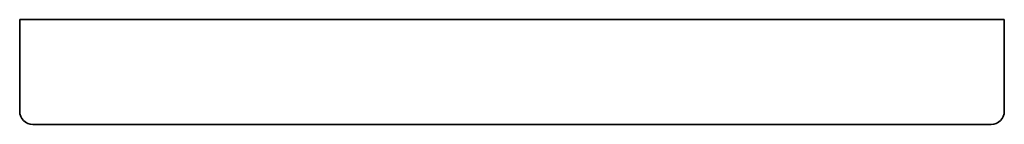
# Model space of a CAD drawing. Header units: millimetres. Extents: x 8 to 676, y 12 to 344.
# Tile 3 of 7: x 314 to 389, y 207 to 215. Entities that reach past the tile are written whole.
import ezdxf

# ---------------------------------------------------------------- set-up
doc = ezdxf.new("R2010")
doc.units = ezdxf.units.MM

msp = doc.modelspace()

# ---------------------------------------------------------------- linework, layer by layer
at = {"color": 7, "linetype": 'Continuous', "lineweight": 35}
for p, q in [((314, 215.032), (314, 208.032)), ((351.5, 215.032), (314, 215.032)), ((389, 215.032), (351.5, 215.032)), ((389, 208.032), (389, 215.032)), ((372.656, 207.032), (372.655, 207.032))]:
    msp.add_line(p, q, dxfattribs=at)
for centre, start, end in [((315, 208.032), 180, 270), ((388, 208.032), 270, 0)]:
    msp.add_arc(centre, 1, start, end, dxfattribs=at)
for points, knots in [([(351.5, 207.032), (351.325, 207.032), (350.975, 207.032), (350.451, 207.032), (349.928, 207.032), (349.405, 207.032), (348.883, 207.032), (348.362, 207.032), (347.841, 207.032), (347.342, 207.032), (346.864, 207.032), (346.408, 207.032), (345.952, 207.032), (345.589, 207.032), (345.318, 207.032), (345.139, 207.032), (344.959, 207.032), (344.775, 207.032), (344.588, 207.032), (344.4, 207.032), (344.211, 207.032), (343.923, 207.032), (343.536, 207.032), (343.05, 207.032), (342.566, 207.032), (342.084, 207.032), (341.604, 207.032), (341.126, 207.032), (340.646, 207.032), (340.163, 207.032), (339.678, 207.032), (339.308, 207.032), (339.053, 207.032), (338.912, 207.032), (338.77, 207.032), (338.628, 207.032), (338.487, 207.032), (338.346, 207.032), (338.205, 207.032), (337.951, 207.032), (337.584, 207.032), (337.108, 207.032), (336.634, 207.032), (336.165, 207.032), (335.698, 207.032), (335.235, 207.032), (334.775, 207.032), (334.337, 207.032), (333.92, 207.032), (333.523, 207.032), (333.13, 207.032), (332.801, 207.032), (332.535, 207.032), (332.332, 207.032), (332.13, 207.032), (331.928, 207.032), (331.727, 207.032), (331.461, 207.032), (331.132, 207.032), (330.741, 207.032), (330.353, 207.032), (329.97, 207.032), (329.593, 207.032), (329.222, 207.032), (328.856, 207.032), (328.495, 207.032), (328.114, 207.032), (327.716, 207.032), (327.3, 207.032), (326.889, 207.032), (326.484, 207.032), (326.084, 207.032), (325.709, 207.032), (325.357, 207.032), (325.029, 207.032), (324.706, 207.032), (324.387, 207.032), (324.075, 207.032), (323.77, 207.032), (323.471, 207.032), (323.176, 207.032), (322.886, 207.032), (322.601, 207.032), (322.32, 207.032), (322.044, 207.032), (321.816, 207.032), (321.633, 207.032), (321.493, 207.032), (321.356, 207.032), (321.219, 207.032), (321.084, 207.032), (320.899, 207.032), (320.669, 207.032), (320.395, 207.032), (320.128, 207.032), (319.867, 207.032), (319.613, 207.032), (319.365, 207.032), (319.123, 207.032), (318.898, 207.032), (318.688, 207.032), (318.491, 207.032), (318.3, 207.032), (318.122, 207.032), (317.955, 207.032), (317.837, 207.032), (317.759, 207.032), (317.72, 207.032), (317.68, 207.032), (317.641, 207.032), (317.601, 207.032), (317.514, 207.032), (317.381, 207.032), (317.208, 207.032), (317.04, 207.032), (316.879, 207.032), (316.726, 207.032), (316.58, 207.032), (316.441, 207.032), (316.308, 207.032), (316.182, 207.032), (316.062, 207.032), (315.948, 207.032), (315.841, 207.032), (315.76, 207.032), (315.703, 207.032), (315.665, 207.032), (315.63, 207.032), (315.596, 207.032), (315.563, 207.032), (315.532, 207.032), (315.501, 207.032), (315.452, 207.032), (315.387, 207.032), (315.311, 207.032), (315.243, 207.032), (315.184, 207.032), (315.133, 207.032), (315.091, 207.032), (315.057, 207.032), (315.032, 207.032), (315.013, 207.032), (315.002, 207.032), (315.001, 207.032), (315, 207.032)], [0, 0, 0, 0, 0.009152, 0.018294, 0.027428, 0.036555, 0.045679, 0.054799, 0.063919, 0.073041, 0.08107, 0.089103, 0.097142, 0.105186, 0.108349, 0.111512, 0.114677, 0.117925, 0.12128, 0.124634, 0.127987, 0.131338, 0.140037, 0.148728, 0.157415, 0.166097, 0.174778, 0.183458, 0.192139, 0.201055, 0.209975, 0.218902, 0.221534, 0.224166, 0.226799, 0.229433, 0.232069, 0.234704, 0.237341, 0.239979, 0.249008, 0.258025, 0.267033, 0.276034, 0.285029, 0.294021, 0.303011, 0.312, 0.319913, 0.327828, 0.335746, 0.34367, 0.347823, 0.351978, 0.356135, 0.360294, 0.364456, 0.36862, 0.376883, 0.385137, 0.393382, 0.401621, 0.409854, 0.417937, 0.426017, 0.434096, 0.442174, 0.451794, 0.461418, 0.471048, 0.480687, 0.490337, 0.5, 0.508263, 0.516517, 0.524762, 0.533001, 0.541234, 0.549317, 0.557397, 0.565476, 0.573554, 0.581635, 0.589718, 0.597805, 0.605897, 0.610139, 0.614382, 0.618628, 0.622876, 0.627127, 0.63138, 0.640408, 0.649426, 0.658434, 0.667435, 0.67643, 0.685422, 0.694412, 0.703401, 0.711314, 0.719229, 0.727147, 0.735071, 0.742049, 0.749033, 0.750863, 0.752694, 0.754525, 0.756356, 0.758188, 0.760021, 0.768716, 0.777402, 0.786079, 0.79475, 0.803416, 0.811925, 0.820431, 0.828938, 0.837446, 0.845957, 0.854472, 0.862994, 0.871523, 0.874877, 0.878231, 0.881587, 0.884863, 0.888027, 0.89119, 0.894352, 0.897513, 0.907085, 0.916649, 0.926208, 0.935763, 0.945318, 0.954873, 0.963886, 0.972903, 0.981926, 0.990958, 1, 1, 1, 1]), ([(330.446, 207.032), (330.433, 207.032), (330.407, 207.032), (330.375, 207.032), (330.349, 207.032), (330.328, 207.032), (330.311, 207.032), (330.298, 207.032), (330.291, 207.032), (330.29, 207.032), (330.289, 207.032)], [0, 0, 0, 0, 0.1392977, 0.2830775, 0.4100574, 0.5370395, 0.6662873, 0.7955559, 0.9539151, 1, 1, 1, 1]), ([(330.911, 207.032), (330.883, 207.032), (330.826, 207.032), (330.751, 207.032), (330.7, 207.032), (330.678, 207.032), (330.673, 207.032)], [0, 0, 0, 0, 0.348526, 0.698627, 0.931951, 1, 1, 1, 1]), ([(388, 207.032), (387.999, 207.032), (387.998, 207.032), (387.986, 207.032), (387.968, 207.032), (387.941, 207.032), (387.908, 207.032), (387.866, 207.032), (387.818, 207.032), (387.764, 207.032), (387.706, 207.032), (387.644, 207.032), (387.577, 207.032), (387.519, 207.032), (387.473, 207.032), (387.442, 207.032), (387.409, 207.032), (387.375, 207.032), (387.34, 207.032), (387.303, 207.032), (387.265, 207.032), (387.206, 207.032), (387.122, 207.032), (387.01, 207.032), (386.891, 207.032), (386.766, 207.032), (386.635, 207.032), (386.496, 207.032), (386.35, 207.032), (386.196, 207.032), (386.034, 207.032), (385.904, 207.032), (385.812, 207.032), (385.761, 207.032), (385.708, 207.032), (385.655, 207.032), (385.602, 207.032), (385.548, 207.032), (385.493, 207.032), (385.393, 207.032), (385.245, 207.032), (385.044, 207.032), (384.837, 207.032), (384.624, 207.032), (384.404, 207.032), (384.177, 207.032), (383.945, 207.032), (383.715, 207.032), (383.489, 207.032), (383.268, 207.032), (383.042, 207.032), (382.847, 207.032), (382.687, 207.032), (382.562, 207.032), (382.436, 207.032), (382.309, 207.032), (382.181, 207.032), (382.008, 207.032), (381.789, 207.032), (381.523, 207.032), (381.252, 207.032), (380.976, 207.032), (380.696, 207.032), (380.414, 207.032), (380.129, 207.032), (379.839, 207.032), (379.527, 207.032), (379.189, 207.032), (378.826, 207.032), (378.457, 207.032), (378.081, 207.032), (377.699, 207.032), (377.329, 207.032), (376.973, 207.032), (376.632, 207.032), (376.287, 207.032), (375.938, 207.032), (375.588, 207.032), (375.236, 207.032), (374.882, 207.032), (374.524, 207.032), (374.163, 207.032), (373.798, 207.032), (373.429, 207.032), (373.057, 207.032), (372.74, 207.032), (372.481, 207.032), (372.282, 207.032), (372.081, 207.032), (371.88, 207.032), (371.677, 207.032), (371.397, 207.032), (371.039, 207.032), (370.6, 207.032), (370.158, 207.032), (369.713, 207.032), (369.264, 207.032), (368.812, 207.032), (368.356, 207.032), (367.916, 207.032), (367.491, 207.032), (367.081, 207.032), (366.67, 207.032), (366.272, 207.032), (365.888, 207.032), (365.61, 207.032), (365.422, 207.032), (365.325, 207.032), (365.228, 207.032), (365.131, 207.032), (365.033, 207.032), (364.814, 207.032), (364.471, 207.032), (364.005, 207.032), (363.536, 207.032), (363.066, 207.032), (362.596, 207.032), (362.127, 207.032), (361.66, 207.032), (361.19, 207.032), (360.719, 207.032), (360.246, 207.032), (359.771, 207.032), (359.295, 207.032), (358.913, 207.032), (358.628, 207.032), (358.439, 207.032), (358.252, 207.032), (358.067, 207.032), (357.887, 207.032), (357.708, 207.032), (357.529, 207.032), (357.23, 207.032), (356.809, 207.032), (356.265, 207.032), (355.721, 207.032), (355.177, 207.032), (354.631, 207.032), (354.095, 207.032), (353.569, 207.032), (353.053, 207.032), (352.536, 207.032), (352.018, 207.032), (351.673, 207.032), (351.5, 207.032)], [0, 0, 0, 0, 0.0091513, 0.0182927, 0.0274261, 0.0365534, 0.0456764, 0.054797, 0.0639172, 0.0730387, 0.0810684, 0.0891018, 0.0971404, 0.1051854, 0.108348, 0.1115118, 0.114677, 0.1179247, 0.1212802, 0.1246343, 0.1279868, 0.131338, 0.1400367, 0.1487284, 0.1574147, 0.1660973, 0.1747779, 0.1834579, 0.1921391, 0.2010548, 0.2099751, 0.2189019, 0.2215336, 0.2241661, 0.2267994, 0.2294335, 0.2320685, 0.2347045, 0.2373414, 0.2399794, 0.2490076, 0.2580249, 0.2670331, 0.276034, 0.2850293, 0.294021, 0.3030108, 0.3120005, 0.3199128, 0.3278277, 0.3357464, 0.3436702, 0.3478231, 0.351978, 0.3561349, 0.3602941, 0.3644557, 0.36862, 0.3768831, 0.3851367, 0.3933821, 0.4016209, 0.4098543, 0.4179368, 0.4260168, 0.4340955, 0.4421744, 0.451794, 0.4614179, 0.4710482, 0.4806872, 0.4903371, 0.5, 0.5082631, 0.5165167, 0.5247622, 0.5330009, 0.5412343, 0.5493168, 0.5573968, 0.5654755, 0.5735544, 0.5816347, 0.5897177, 0.5978048, 0.6058973, 0.6101388, 0.6143823, 0.618628, 0.6228761, 0.6271268, 0.6313803, 0.6404085, 0.6494258, 0.6584339, 0.6674348, 0.6764302, 0.6854219, 0.6944116, 0.7034013, 0.7113137, 0.7192286, 0.7271473, 0.735071, 0.7420491, 0.7490328, 0.7508629, 0.7526935, 0.7545246, 0.7563561, 0.7581882, 0.7600208, 0.7687161, 0.7774016, 0.7860791, 0.7947501, 0.8034163, 0.8119245, 0.8204312, 0.8289378, 0.8374458, 0.8459569, 0.8544724, 0.8629941, 0.8715233, 0.8748765, 0.8782312, 0.8815875, 0.884863, 0.8880277, 0.891191, 0.8943531, 0.8975141, 0.9070865, 0.9166511, 0.9262101, 0.9357657, 0.9453201, 0.9548755, 0.9638876, 0.9729043, 0.9819274, 0.9909587, 1, 1, 1, 1]), ([(372.122, 207.032), (372.096, 207.032), (372.037, 207.032), (371.947, 207.032), (371.875, 207.032), (371.836, 207.032), (371.828, 207.032)], [0, 0, 0, 0, 0.268312, 0.610594, 0.917975, 1, 1, 1, 1]), ([(372.713, 207.032), (372.713, 207.032), (372.713, 207.032), (372.71, 207.032), (372.702, 207.032), (372.695, 207.032), (372.689, 207.032), (372.687, 207.032)], [0, 0, 0, 0, 0.163619, 0.407563, 0.672051, 0.93972, 1, 1, 1, 1])]:
    msp.add_open_spline(points, degree=3, knots=knots, dxfattribs=at)

doc.saveas('drawing.dxf')
